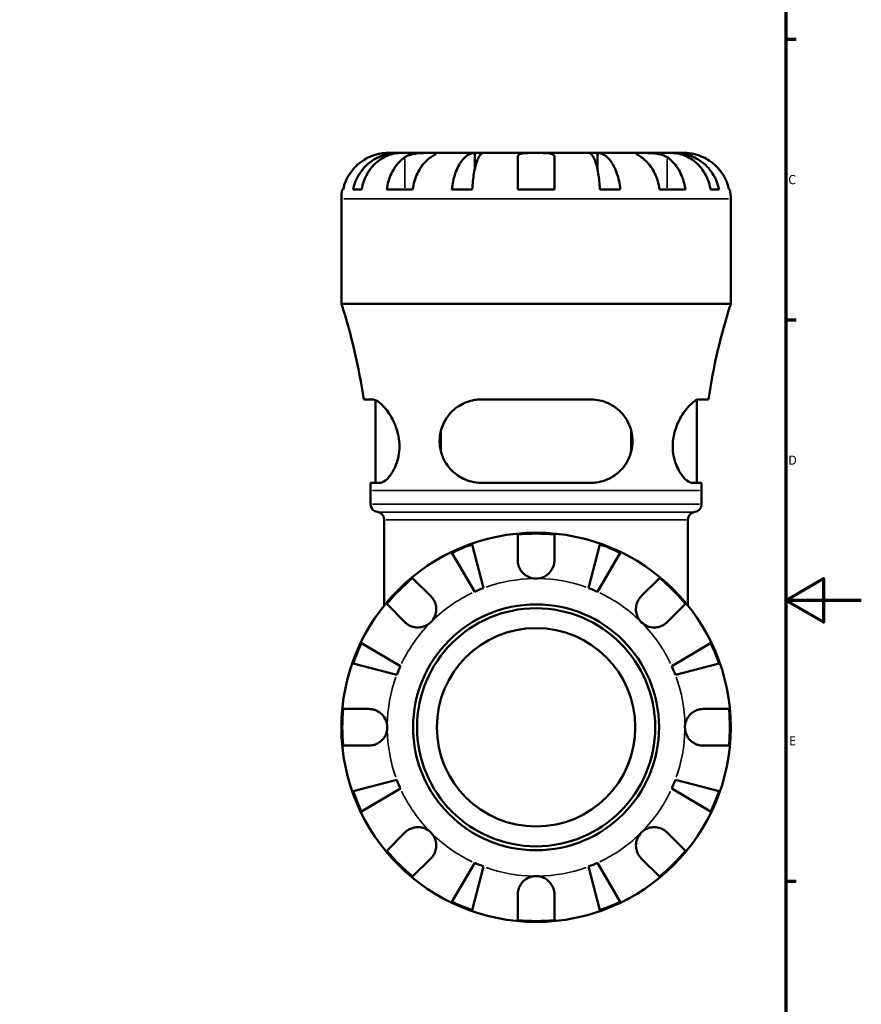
# Model space of a CAD drawing. Header units: millimetres. Extents: x -136 to 891, y -278 to 710.
# Tile 9 of 12: x 618 to 841, y 190 to 451. Entities that reach past the tile are written whole.
import ezdxf

# ---------------------------------------------------------------- set-up
doc = ezdxf.new("R2010")
doc.units = ezdxf.units.MM
for name, color, linetype, lineweight in [('Border (ANSI)', 7, 'Continuous', 70), ('Visible (ANSI)', 7, 'Continuous', 50), ('Visible Narrow (ANSI)', 7, 'Continuous', 35)]:
    doc.layers.add(name, color=color, linetype=linetype, lineweight=lineweight)
doc.styles.add('Note Text (ANSI)', font='tahoma.ttf')

# ---------------------------------------------------------------- blocks, each defined once
blk = doc.blocks.new('Borders Default Border')
at = {"layer": 'Border (ANSI)'}
for p, q in [((821, 445.5), (823.8, 445.5)), ((821, 371.25), (823.8, 371.25)), ((821, 222.75), (823.8, 222.75))]:
    blk.add_line(p, q, dxfattribs=at)
at = {"layer": 'Border (ANSI)', "flags": 128}
for points in [[(20, 20), (20, 574), (821, 574), (821, 20), (20, 20)], [(841, 297), (821, 297), (831, 302.77), (831, 291.23), (821, 297)]]:
    blk.add_lwpolyline(points, dxfattribs=at)
at = {"layer": 'Border (ANSI)', "color": 5, "true_color": 0x0000ff, "char_height": 2.4, "attachment_point": 7, "style": 'Note Text (ANSI)'}
for s, insert in [('C', (821.71, 407.13)), ('D', (821.72, 332.93)), ('E', (821.91, 258.68))]:
    blk.add_mtext(s, dxfattribs=dict(at, insert=insert))

msp = doc.modelspace()

# ---------------------------------------------------------------- linework, layer by layer
at = {"layer": 'Visible (ANSI)'}
for p, q in [((718.13, 415.43), (715.59, 415.43)), ((718.13, 415.43), (718.13, 415.38)), ((719.09, 415.43), (718.13, 415.43)), ((727.13, 415.43), (719.09, 415.43)), ((738.75, 415.43), (727.13, 415.43)), ((738.75, 415.43), (738.75, 411.14)), ((741.07, 415.43), (738.75, 415.43)), ((754.97, 415.43), (741.07, 415.43)), ((768.87, 415.43), (754.97, 415.43)), ((771.19, 415.43), (768.87, 415.43)), ((782.81, 415.43), (771.19, 415.43)), ((771.19, 415.43), (771.19, 411.14)), ((790.85, 415.43), (782.81, 415.43)), ((791.81, 415.43), (790.85, 415.43)), ((794.34, 415.43), (791.81, 415.43)), ((791.81, 415.43), (791.81, 415.38)), ((750.12, 405.73), (750.12, 414.3)), ((759.82, 414.3), (759.82, 405.73)), ((703.71, 405.73), (703.94, 405.73)), ((706.58, 405.73), (708.81, 405.73)), ((715.46, 405.73), (722.32, 405.73)), ((732.69, 405.73), (738.09, 405.73)), ((750.12, 405.73), (759.82, 405.73)), ((771.85, 405.73), (777.25, 405.73)), ((787.62, 405.73), (794.48, 405.73)), ((801.13, 405.73), (803.36, 405.73)), ((805.99, 405.73), (806.22, 405.73)), ((703.47, 375.53), (703.47, 403.3)), ((806.47, 375.53), (806.47, 403.3)), ((806.47, 375.53), (703.47, 375.53)), ((711.76, 350.19), (709.39, 350.19)), ((712.45, 328.14), (712.45, 350.04)), ((769.46, 350.19), (740.48, 350.19)), ((797.48, 328.14), (797.48, 350.04)), ((800.54, 350.19), (798.18, 350.19)), ((729.81, 336.41), (729.81, 341.93)), ((780.13, 341.93), (780.13, 336.41)), ((711.18, 328.14), (713.65, 328.14)), ((711.19, 322.46), (711.19, 326.13)), ((740.48, 328.14), (769.46, 328.14)), ((796.29, 328.14), (798.76, 328.14)), ((798.74, 322.46), (798.74, 326.13)), ((714.8, 295.66), (714.8, 318.37)), ((795.14, 295.66), (795.14, 318.37)), ((750.12, 307.65), (750.12, 314.45)), ((759.82, 314.45), (759.82, 307.65)), ((738.09, 311.82), (741.07, 300.27)), ((768.87, 300.27), (771.85, 311.82)), ((738.75, 299.3), (732.69, 309.59)), ((777.25, 309.59), (771.19, 299.3)), ((722.32, 302.94), (727.13, 298.13)), ((782.81, 298.13), (787.62, 302.94)), ((720.27, 291.27), (715.46, 296.08)), ((794.48, 296.08), (789.67, 291.27)), ((708.81, 285.71), (719.09, 279.65)), ((790.85, 279.65), (801.13, 285.71)), ((718.13, 277.32), (706.58, 280.31)), ((803.36, 280.31), (791.81, 277.32)), ((703.94, 268.28), (710.74, 268.28)), ((799.19, 268.28), (805.99, 268.28)), ((710.74, 258.58), (703.94, 258.58)), ((805.99, 258.58), (799.19, 258.58)), ((706.58, 246.54), (718.13, 249.53)), ((791.81, 249.53), (803.36, 246.54)), ((719.09, 247.2), (708.81, 241.15)), ((801.13, 241.15), (790.85, 247.2)), ((715.46, 230.78), (720.27, 235.59)), ((789.67, 235.59), (794.48, 230.78)), ((727.13, 228.73), (722.32, 223.92)), ((732.69, 217.27), (738.75, 227.55)), ((771.19, 227.55), (777.25, 217.27)), ((787.62, 223.92), (782.81, 228.73)), ((741.07, 226.59), (738.09, 215.03)), ((771.85, 215.03), (768.87, 226.59)), ((750.12, 212.4), (750.12, 219.2)), ((759.82, 219.2), (759.82, 212.4))]:
    msp.add_line(p, q, dxfattribs=at)
for radius in [51.5, 32.53, 31.5, 26.25]:
    msp.add_circle((754.97, 263.43), radius, dxfattribs=at)
for centre, radius, start, end in [((715.59, 403.3), 12.13, 168.463, 180), ((794.34, 403.3), 12.13, 0, 11.537), ((549.38, 326.13), 161.81, 8.5536, 17.7755), ((960.56, 326.13), 161.81, 162.2245, 171.4464), ((549.38, 326.13), 161.81, 0, 0.7144), ((960.56, 326.13), 161.81, 179.2856, 180), ((713.25, 322.46), 2.06, 180, 262.8192), ((796.68, 322.46), 2.06, 277.1808, 0), ((712.74, 318.37), 2.06, 0, 82.8192), ((797.2, 318.37), 2.06, 97.1808, 180), ((754.97, 263.43), 51.26, 84.5703, 95.4297), ((754.97, 263.43), 51.26, 109.2332, 115.7668), ((754.97, 263.43), 51.26, 64.2332, 70.7668), ((754.97, 263.43), 51.26, 129.5703, 140.4297), ((754.97, 263.43), 51.26, 39.5703, 50.4297), ((754.97, 263.43), 39.38, 110.6662, 114.3338), ((754.97, 263.43), 39.37, 65.6662, 69.3338), ((754.97, 263.43), 51.26, 154.2332, 160.7668), ((754.97, 263.43), 51.26, 19.2332, 25.7668), ((754.97, 263.43), 39.37, 155.6662, 159.3338), ((754.97, 263.43), 39.37, 20.6662, 24.3338), ((754.97, 263.43), 51.26, 174.5703, 185.4297), ((754.97, 263.43), 51.26, 354.5703, 5.4297), ((754.97, 263.43), 39.38, 200.6662, 204.3338), ((754.97, 263.43), 39.37, 335.6662, 339.3338), ((754.97, 263.43), 51.26, 199.2332, 205.7668), ((754.97, 263.43), 51.26, 334.2332, 340.7668), ((754.97, 263.43), 51.26, 219.5703, 230.4297), ((754.97, 263.43), 51.26, 309.5703, 320.4297), ((754.97, 263.43), 39.37, 245.6662, 249.3338), ((754.97, 263.43), 39.37, 290.6662, 294.3338), ((754.97, 263.43), 51.26, 244.2332, 250.7668), ((754.97, 263.43), 51.26, 289.2332, 295.7668), ((754.97, 263.43), 51.26, 264.5703, 275.4297)]:
    msp.add_arc(centre, radius, start, end, dxfattribs=at)
for points, knots in [([(706.58, 405.73), (706.73, 406.5), (706.96, 407.26), (707.51, 408.63), (707.88, 409.35), (708.76, 410.71), (709.27, 411.34), (710.3, 412.4), (710.91, 412.93), (712.23, 413.83), (712.93, 414.21), (714.28, 414.79), (715.04, 415.03), (716.6, 415.35), (717.4, 415.43), (718.13, 415.43)], [0.230035, 0.230035, 0.230035, 0.230035, 0.448338, 0.448338, 0.672896, 0.672896, 0.897454, 0.897454, 1.122627, 1.122627, 1.3478, 1.3478, 1.573806, 1.573806, 1.799811, 1.799811, 1.799811, 1.799811]), ([(719.09, 415.43), (718.44, 415.43), (717.73, 415.35), (716.35, 415.03), (715.67, 414.79), (714.47, 414.21), (713.84, 413.83), (712.67, 412.93), (712.12, 412.4), (711.21, 411.34), (710.75, 410.71), (709.97, 409.35), (709.64, 408.63), (709.15, 407.26), (708.95, 406.5), (708.81, 405.73)], [5.405432, 5.405432, 5.405432, 5.405432, 5.631438, 5.631438, 5.857444, 5.857444, 6.082617, 6.082617, 6.30779, 6.30779, 6.532348, 6.532348, 6.756906, 6.756906, 6.975209, 6.975209, 6.975209, 6.975209]), ([(715.59, 415.43), (715.59, 415.43), (715.54, 415.43), (715.29, 415.42), (715.1, 415.42), (714.51, 415.37), (714.08, 415.32), (713.24, 415.16), (712.88, 415.07), (712.22, 414.88), (711.93, 414.78), (711.35, 414.56), (711.06, 414.44), (710.76, 414.3), (710.75, 414.3), (710.74, 414.3)], [-3.3753593, -3.3753593, -3.3753593, -3.3753593, -3.2447206, -3.2447206, -3.1008128, -3.1008128, -2.9131852, -2.9131852, -2.7854081, -2.7854081, -2.6909433, -2.6909433, -2.5942729, -2.5942729, -2.5910823, -2.5910823, -2.5910823, -2.5910823]), ([(720.27, 414.3), (720.35, 414.35), (720.44, 414.4), (720.76, 414.58), (721.01, 414.7), (721.59, 414.92), (721.91, 415.02), (722.73, 415.21), (723.24, 415.28), (724.37, 415.39), (724.97, 415.41), (726.13, 415.43), (726.67, 415.43), (727.13, 415.43)], [-0.780901, -0.780901, -0.780901, -0.780901, -0.7424964, -0.7424964, -0.6416801, -0.6416801, -0.533088, -0.533088, -0.3772794, -0.3772794, -0.1925034, -0.1925034, 0, 0, 0, 0]), ([(727.13, 415.43), (727.4, 415.43), (727.63, 415.43), (728.04, 415.43), (728.21, 415.42), (728.49, 415.4), (728.56, 415.37), (728.53, 415.26), (728.44, 415.18), (728.17, 414.98), (728.03, 414.88), (727.69, 414.66), (727.5, 414.54), (727.24, 414.37), (727.18, 414.33), (727.13, 414.3)], [0, 0, 0, 0, 0.1137566, 0.1137566, 0.235381, 0.235381, 0.394309, 0.394309, 0.5463069, 0.5463069, 0.6520405, 0.6520405, 0.7538182, 0.7538182, 0.779338, 0.779338, 0.779338, 0.779338]), ([(732.69, 405.73), (732.77, 406.5), (732.89, 407.26), (733.18, 408.63), (733.37, 409.35), (733.83, 410.71), (734.1, 411.34), (734.64, 412.4), (734.96, 412.93), (735.65, 413.83), (736.02, 414.21), (736.73, 414.79), (737.13, 415.03), (737.95, 415.35), (738.36, 415.43), (738.75, 415.43)], [0.230035, 0.230035, 0.230035, 0.230035, 0.448338, 0.448338, 0.672896, 0.672896, 0.897454, 0.897454, 1.122627, 1.122627, 1.3478, 1.3478, 1.573806, 1.573806, 1.799811, 1.799811, 1.799811, 1.799811]), ([(741.07, 415.43), (740.88, 415.43), (740.68, 415.35), (740.28, 415.03), (740.08, 414.79), (739.73, 414.21), (739.55, 413.83), (739.21, 412.93), (739.05, 412.4), (738.78, 411.34), (738.65, 410.71), (738.42, 409.35), (738.33, 408.63), (738.19, 407.26), (738.13, 406.5), (738.09, 405.73)], [5.405432, 5.405432, 5.405432, 5.405432, 5.631438, 5.631438, 5.857444, 5.857444, 6.082617, 6.082617, 6.30779, 6.30779, 6.532348, 6.532348, 6.756906, 6.756906, 6.975209, 6.975209, 6.975209, 6.975209]), ([(750.12, 414.3), (750.12, 414.37), (750.13, 414.43), (750.17, 414.61), (750.22, 414.72), (750.38, 414.92), (750.5, 415.01), (750.9, 415.2), (751.21, 415.28), (752.02, 415.39), (752.54, 415.41), (753.69, 415.43), (754.33, 415.43), (754.97, 415.43)], [-0.775077, -0.775077, -0.775077, -0.775077, -0.725604, -0.725604, -0.6359426, -0.6359426, -0.5336564, -0.5336564, -0.3753162, -0.3753162, -0.1921678, -0.1921678, 0, 0, 0, 0]), ([(754.97, 415.43), (755.41, 415.43), (755.84, 415.43), (756.72, 415.42), (757.16, 415.42), (758.09, 415.37), (758.54, 415.32), (759.15, 415.16), (759.34, 415.07), (759.6, 414.88), (759.68, 414.78), (759.79, 414.56), (759.82, 414.44), (759.82, 414.3), (759.82, 414.3), (759.82, 414.3)], [-3.3753593, -3.3753593, -3.3753593, -3.3753593, -3.2447206, -3.2447206, -3.1008128, -3.1008128, -2.9131852, -2.9131852, -2.7854081, -2.7854081, -2.6909433, -2.6909433, -2.5942729, -2.5942729, -2.5910823, -2.5910823, -2.5910823, -2.5910823]), ([(771.85, 405.73), (771.81, 406.5), (771.75, 407.26), (771.61, 408.63), (771.52, 409.35), (771.29, 410.71), (771.16, 411.34), (770.89, 412.4), (770.73, 412.93), (770.39, 413.83), (770.21, 414.21), (769.86, 414.79), (769.66, 415.03), (769.26, 415.35), (769.05, 415.43), (768.87, 415.43)], [0.230035, 0.230035, 0.230035, 0.230035, 0.448338, 0.448338, 0.672896, 0.672896, 0.897454, 0.897454, 1.122627, 1.122627, 1.3478, 1.3478, 1.573806, 1.573806, 1.799811, 1.799811, 1.799811, 1.799811]), ([(771.19, 415.43), (771.58, 415.43), (771.99, 415.35), (772.81, 415.03), (773.21, 414.79), (773.92, 414.21), (774.29, 413.83), (774.98, 412.93), (775.3, 412.4), (775.84, 411.34), (776.11, 410.71), (776.57, 409.35), (776.76, 408.63), (777.05, 407.26), (777.17, 406.5), (777.25, 405.73)], [5.405432, 5.405432, 5.405432, 5.405432, 5.631438, 5.631438, 5.857444, 5.857444, 6.082617, 6.082617, 6.30779, 6.30779, 6.532348, 6.532348, 6.756906, 6.756906, 6.975209, 6.975209, 6.975209, 6.975209]), ([(782.81, 414.3), (782.73, 414.35), (782.65, 414.4), (782.37, 414.58), (782.19, 414.7), (781.86, 414.92), (781.72, 415.02), (781.46, 415.21), (781.39, 415.28), (781.4, 415.39), (781.52, 415.41), (782, 415.43), (782.36, 415.43), (782.81, 415.43)], [-0.780901, -0.780901, -0.780901, -0.780901, -0.7424964, -0.7424964, -0.6416801, -0.6416801, -0.533088, -0.533088, -0.3772794, -0.3772794, -0.1925034, -0.1925034, 0, 0, 0, 0]), ([(782.81, 415.43), (783.08, 415.43), (783.38, 415.43), (784.05, 415.43), (784.42, 415.42), (785.31, 415.4), (785.84, 415.37), (786.87, 415.26), (787.36, 415.18), (788.15, 414.98), (788.46, 414.88), (789.02, 414.66), (789.27, 414.54), (789.56, 414.37), (789.62, 414.33), (789.67, 414.3)], [0, 0, 0, 0, 0.1137566, 0.1137566, 0.235381, 0.235381, 0.394309, 0.394309, 0.5463069, 0.5463069, 0.6520405, 0.6520405, 0.7538182, 0.7538182, 0.779338, 0.779338, 0.779338, 0.779338]), ([(801.13, 405.73), (800.99, 406.5), (800.78, 407.26), (800.3, 408.63), (799.97, 409.35), (799.19, 410.71), (798.73, 411.34), (797.82, 412.4), (797.27, 412.93), (796.1, 413.83), (795.47, 414.21), (794.27, 414.79), (793.59, 415.03), (792.2, 415.35), (791.5, 415.43), (790.85, 415.43)], [0.230035, 0.230035, 0.230035, 0.230035, 0.448338, 0.448338, 0.672896, 0.672896, 0.897454, 0.897454, 1.122627, 1.122627, 1.3478, 1.3478, 1.573806, 1.573806, 1.799811, 1.799811, 1.799811, 1.799811]), ([(791.81, 415.43), (792.54, 415.43), (793.34, 415.35), (794.9, 415.03), (795.66, 414.79), (797.01, 414.21), (797.71, 413.83), (799.03, 412.93), (799.64, 412.4), (800.67, 411.34), (801.18, 410.71), (802.06, 409.35), (802.43, 408.63), (802.98, 407.26), (803.21, 406.5), (803.36, 405.73)], [5.405432, 5.405432, 5.405432, 5.405432, 5.631438, 5.631438, 5.857444, 5.857444, 6.082617, 6.082617, 6.30779, 6.30779, 6.532348, 6.532348, 6.756906, 6.756906, 6.975209, 6.975209, 6.975209, 6.975209]), ([(799.19, 414.3), (798.86, 414.45), (798.51, 414.59), (797.75, 414.87), (797.35, 414.99), (796.51, 415.2), (796.1, 415.28), (795.31, 415.39), (794.96, 415.41), (794.47, 415.43), (794.34, 415.43), (794.34, 415.43)], [-0.775187, -0.775187, -0.775187, -0.775187, -0.664532, -0.664532, -0.5318599, -0.5318599, -0.3786619, -0.3786619, -0.1922729, -0.1922729, 0, 0, 0, 0]), ([(710.74, 414.3), (710.19, 414.04), (709.64, 413.73), (708.42, 412.92), (707.79, 412.4), (706.73, 411.34), (706.2, 410.71), (705.29, 409.35), (704.91, 408.63), (704.34, 407.26), (704.1, 406.5), (703.94, 405.73)], [5.914315, 5.914315, 5.914315, 5.914315, 6.08973, 6.08973, 6.31513, 6.31513, 6.53972, 6.53972, 6.764309, 6.764309, 6.982426, 6.982426, 6.982426, 6.982426]), ([(715.46, 405.73), (715.57, 406.5), (715.74, 407.26), (716.14, 408.63), (716.41, 409.35), (717.05, 410.71), (717.43, 411.34), (718.18, 412.4), (718.63, 412.92), (719.48, 413.73), (719.88, 414.04), (720.27, 414.3)], [0.230037, 0.230037, 0.230037, 0.230037, 0.448154, 0.448154, 0.672744, 0.672744, 0.897333, 0.897333, 1.122733, 1.122733, 1.298149, 1.298149, 1.298149, 1.298149]), ([(727.13, 414.3), (726.74, 414.04), (726.34, 413.73), (725.49, 412.92), (725.04, 412.4), (724.29, 411.34), (723.91, 410.71), (723.27, 409.35), (723, 408.63), (722.6, 407.26), (722.43, 406.5), (722.32, 405.73)], [5.914315, 5.914315, 5.914315, 5.914315, 6.089731, 6.089731, 6.31513, 6.31513, 6.53972, 6.53972, 6.764309, 6.764309, 6.982426, 6.982426, 6.982426, 6.982426]), ([(787.62, 405.73), (787.51, 406.5), (787.34, 407.26), (786.94, 408.63), (786.67, 409.35), (786.03, 410.71), (785.65, 411.34), (784.9, 412.4), (784.45, 412.92), (783.6, 413.73), (783.2, 414.04), (782.81, 414.3)], [0.230037, 0.230037, 0.230037, 0.230037, 0.448154, 0.448154, 0.672744, 0.672744, 0.897333, 0.897333, 1.122733, 1.122733, 1.298149, 1.298149, 1.298149, 1.298149]), ([(789.67, 414.3), (790.06, 414.04), (790.46, 413.73), (791.31, 412.92), (791.76, 412.4), (792.51, 411.34), (792.88, 410.71), (793.53, 409.35), (793.8, 408.63), (794.2, 407.26), (794.37, 406.5), (794.48, 405.73)], [5.914315, 5.914315, 5.914315, 5.914315, 6.089731, 6.089731, 6.315131, 6.315131, 6.53972, 6.53972, 6.764309, 6.764309, 6.982427, 6.982427, 6.982427, 6.982427]), ([(805.99, 405.73), (805.84, 406.5), (805.6, 407.26), (805.03, 408.63), (804.65, 409.35), (803.74, 410.71), (803.21, 411.34), (802.15, 412.4), (801.52, 412.92), (800.3, 413.73), (799.74, 414.04), (799.19, 414.3)], [0.230037, 0.230037, 0.230037, 0.230037, 0.448154, 0.448154, 0.672744, 0.672744, 0.897333, 0.897333, 1.122733, 1.122733, 1.298149, 1.298149, 1.298149, 1.298149]), ([(711.76, 350.19), (711.77, 350.19), (711.79, 350.19), (712.06, 350.19), (712.35, 350.1), (713.34, 349.6), (714.13, 348.92), (715.74, 347.05), (716.56, 345.84), (717.73, 343.42), (718.14, 342.3), (718.63, 340.25), (718.76, 339.36), (718.85, 337.58), (718.81, 336.71), (718.53, 334.78), (718.25, 333.76), (717.39, 331.6), (716.76, 330.55), (715.47, 328.98), (714.8, 328.46), (714.01, 328.18), (713.83, 328.14), (713.65, 328.14)], [-3.992319, -3.992319, -3.992319, -3.992319, -3.978496, -3.978496, -3.739803, -3.739803, -3.214313, -3.214313, -2.685721, -2.685721, -2.311679, -2.311679, -2.039497, -2.039497, -1.773142, -1.773142, -1.422615, -1.422615, -0.935368, -0.935368, -0.441013, -0.441013, -0.279407, -0.279407, -0.279407, -0.279407]), ([(740.48, 328.14), (740.47, 328.14), (740.47, 328.14), (739.59, 328.15), (738.72, 328.25), (736.43, 328.81), (735.07, 329.45), (732.72, 331.21), (731.71, 332.32), (730.43, 334.51), (730.04, 335.48), (729.57, 337.34), (729.46, 338.2), (729.45, 340), (729.56, 340.92), (730.08, 343.05), (730.59, 344.2), (732.15, 346.57), (733.32, 347.7), (735.88, 349.29), (737.25, 349.82), (739.29, 350.15), (739.88, 350.19), (740.48, 350.19)], [-3.935894, -3.935894, -3.935894, -3.935894, -3.934, -3.934, -3.65597, -3.65597, -3.171895, -3.171895, -2.698469, -2.698469, -2.378268, -2.378268, -2.118029, -2.118029, -1.832535, -1.832535, -1.431986, -1.431986, -0.895258, -0.895258, -0.416259, -0.416259, -0.226899, -0.226899, -0.226899, -0.226899]), ([(769.46, 350.19), (769.5, 350.19), (769.55, 350.19), (770.34, 350.19), (771.08, 350.1), (773.38, 349.6), (774.83, 348.92), (777.33, 347.05), (778.39, 345.84), (779.7, 343.42), (780.1, 342.3), (780.47, 340.25), (780.52, 339.36), (780.4, 337.58), (780.24, 336.71), (779.64, 334.78), (779.13, 333.76), (777.62, 331.6), (776.5, 330.55), (773.94, 328.98), (772.49, 328.46), (770.47, 328.18), (769.97, 328.14), (769.46, 328.14)], [-3.992319, -3.992319, -3.992319, -3.992319, -3.978496, -3.978496, -3.739803, -3.739803, -3.214313, -3.214313, -2.685721, -2.685721, -2.311679, -2.311679, -2.039497, -2.039497, -1.773142, -1.773142, -1.422615, -1.422615, -0.935368, -0.935368, -0.441013, -0.441013, -0.279407, -0.279407, -0.279407, -0.279407]), ([(796.29, 328.14), (796.29, 328.14), (796.29, 328.14), (795.98, 328.15), (795.64, 328.25), (794.68, 328.81), (794.02, 329.45), (792.78, 331.21), (792.2, 332.32), (791.49, 334.51), (791.28, 335.48), (791.1, 337.34), (791.1, 338.2), (791.26, 340), (791.44, 340.92), (792.05, 343.05), (792.55, 344.2), (793.85, 346.57), (794.7, 347.7), (796.23, 349.29), (796.93, 349.82), (797.76, 350.15), (797.98, 350.19), (798.18, 350.19)], [-3.935894, -3.935894, -3.935894, -3.935894, -3.934, -3.934, -3.65597, -3.65597, -3.171895, -3.171895, -2.698469, -2.698469, -2.378268, -2.378268, -2.118029, -2.118029, -1.832535, -1.832535, -1.431986, -1.431986, -0.895258, -0.895258, -0.416259, -0.416259, -0.226899, -0.226899, -0.226899, -0.226899]), ([(754.97, 302.8), (754.48, 302.8), (754, 302.88), (753.02, 303.18), (752.53, 303.43), (751.69, 304.05), (751.34, 304.4), (750.8, 305.14), (750.6, 305.52), (750.35, 306.15), (750.28, 306.4), (750.18, 306.87), (750.15, 307.09), (750.12, 307.43), (750.12, 307.54), (750.12, 307.65)], [0, 0, 0, 0, 0.1455897, 0.1455897, 0.3093084, 0.3093084, 0.4583051, 0.4583051, 0.5873511, 0.5873511, 0.6677541, 0.6677541, 0.7399915, 0.7399915, 0.7763225, 0.7763225, 0.7763225, 0.7763225]), ([(759.82, 307.65), (759.82, 307.45), (759.81, 307.24), (759.75, 306.81), (759.71, 306.58), (759.57, 306.07), (759.46, 305.79), (759.08, 305.02), (758.75, 304.56), (757.91, 303.75), (757.4, 303.41), (756.25, 302.93), (755.61, 302.8), (754.97, 302.8)], [-0.7851647, -0.7851647, -0.7851647, -0.7851647, -0.716742, -0.716742, -0.6425931, -0.6425931, -0.5481734, -0.5481734, -0.3758449, -0.3758449, -0.1926592, -0.1926592, 0, 0, 0, 0]), ([(727.13, 298.13), (727.21, 298.05), (727.29, 297.96), (727.57, 297.64), (727.75, 297.38), (728.08, 296.81), (728.22, 296.49), (728.48, 295.67), (728.55, 295.16), (728.54, 294.03), (728.42, 293.42), (727.94, 292.26), (727.58, 291.72), (727.13, 291.27)], [-0.780901, -0.780901, -0.780901, -0.780901, -0.7424964, -0.7424964, -0.6416801, -0.6416801, -0.533088, -0.533088, -0.3772794, -0.3772794, -0.1925034, -0.1925034, 0, 0, 0, 0]), ([(782.81, 291.27), (782.54, 291.54), (782.31, 291.84), (781.9, 292.5), (781.73, 292.88), (781.45, 293.77), (781.38, 294.29), (781.41, 295.32), (781.5, 295.82), (781.77, 296.61), (781.91, 296.91), (782.25, 297.48), (782.44, 297.73), (782.7, 298.02), (782.76, 298.07), (782.81, 298.13)], [0, 0, 0, 0, 0.1137566, 0.1137566, 0.235381, 0.235381, 0.394309, 0.394309, 0.5463069, 0.5463069, 0.6520405, 0.6520405, 0.7538182, 0.7538182, 0.779338, 0.779338, 0.779338, 0.779338]), ([(727.13, 291.27), (726.86, 291), (726.56, 290.77), (725.89, 290.36), (725.52, 290.19), (724.63, 289.91), (724.1, 289.84), (723.07, 289.86), (722.58, 289.95), (721.79, 290.23), (721.48, 290.37), (720.92, 290.71), (720.67, 290.9), (720.38, 291.16), (720.32, 291.22), (720.27, 291.27)], [0, 0, 0, 0, 0.1137566, 0.1137566, 0.235381, 0.235381, 0.394309, 0.394309, 0.5463069, 0.5463069, 0.6520405, 0.6520405, 0.7538182, 0.7538182, 0.779338, 0.779338, 0.779338, 0.779338]), ([(789.67, 291.27), (789.59, 291.19), (789.5, 291.11), (789.18, 290.83), (788.92, 290.65), (788.35, 290.32), (788.03, 290.18), (787.21, 289.92), (786.7, 289.84), (785.57, 289.86), (784.97, 289.98), (783.8, 290.46), (783.27, 290.82), (782.81, 291.27)], [-0.780901, -0.780901, -0.780901, -0.780901, -0.7424964, -0.7424964, -0.6416801, -0.6416801, -0.533088, -0.533088, -0.3772794, -0.3772794, -0.1925034, -0.1925034, 0, 0, 0, 0]), ([(710.74, 268.28), (710.9, 268.28), (711.05, 268.27), (711.48, 268.23), (711.76, 268.18), (712.36, 268.01), (712.67, 267.89), (713.43, 267.5), (713.85, 267.19), (714.64, 266.37), (714.99, 265.86), (715.47, 264.7), (715.59, 264.07), (715.59, 263.43)], [-0.775077, -0.775077, -0.775077, -0.775077, -0.725604, -0.725604, -0.6359426, -0.6359426, -0.5336564, -0.5336564, -0.3753162, -0.3753162, -0.1921678, -0.1921678, 0, 0, 0, 0]), ([(794.34, 263.43), (794.34, 263.86), (794.4, 264.3), (794.65, 265.18), (794.84, 265.62), (795.43, 266.55), (795.86, 267), (796.69, 267.6), (797.06, 267.8), (797.72, 268.06), (798, 268.14), (798.58, 268.25), (798.88, 268.28), (799.18, 268.28), (799.19, 268.28), (799.19, 268.28)], [-3.3753593, -3.3753593, -3.3753593, -3.3753593, -3.2447206, -3.2447206, -3.1008128, -3.1008128, -2.9131852, -2.9131852, -2.7854081, -2.7854081, -2.6909433, -2.6909433, -2.5942729, -2.5942729, -2.5910823, -2.5910823, -2.5910823, -2.5910823]), ([(715.59, 263.43), (715.59, 262.99), (715.54, 262.56), (715.29, 261.68), (715.1, 261.24), (714.51, 260.31), (714.08, 259.85), (713.24, 259.25), (712.88, 259.05), (712.22, 258.8), (711.93, 258.72), (711.35, 258.61), (711.06, 258.58), (710.76, 258.58), (710.75, 258.58), (710.74, 258.58)], [-3.3753593, -3.3753593, -3.3753593, -3.3753593, -3.2447206, -3.2447206, -3.1008128, -3.1008128, -2.9131852, -2.9131852, -2.7854081, -2.7854081, -2.6909433, -2.6909433, -2.5942729, -2.5942729, -2.5910823, -2.5910823, -2.5910823, -2.5910823]), ([(799.19, 258.58), (799.04, 258.58), (798.89, 258.58), (798.46, 258.63), (798.18, 258.68), (797.58, 258.84), (797.27, 258.96), (796.51, 259.35), (796.09, 259.67), (795.29, 260.48), (794.95, 261), (794.47, 262.15), (794.34, 262.79), (794.34, 263.43)], [-0.775077, -0.775077, -0.775077, -0.775077, -0.725604, -0.725604, -0.6359426, -0.6359426, -0.5336564, -0.5336564, -0.3753162, -0.3753162, -0.1921678, -0.1921678, 0, 0, 0, 0]), ([(720.27, 235.59), (720.35, 235.67), (720.44, 235.75), (720.76, 236.03), (721.01, 236.21), (721.59, 236.54), (721.91, 236.68), (722.73, 236.93), (723.24, 237.01), (724.37, 237), (724.97, 236.88), (726.13, 236.4), (726.67, 236.04), (727.13, 235.59)], [-0.780901, -0.780901, -0.780901, -0.780901, -0.7424964, -0.7424964, -0.6416801, -0.6416801, -0.533088, -0.533088, -0.3772794, -0.3772794, -0.1925034, -0.1925034, 0, 0, 0, 0]), ([(727.13, 235.59), (727.4, 235.32), (727.63, 235.02), (728.04, 234.35), (728.21, 233.98), (728.49, 233.09), (728.56, 232.56), (728.53, 231.53), (728.44, 231.04), (728.17, 230.25), (728.03, 229.94), (727.69, 229.38), (727.5, 229.12), (727.24, 228.84), (727.18, 228.78), (727.13, 228.73)], [0, 0, 0, 0, 0.1137566, 0.1137566, 0.235381, 0.235381, 0.394309, 0.394309, 0.5463069, 0.5463069, 0.6520405, 0.6520405, 0.7538182, 0.7538182, 0.779338, 0.779338, 0.779338, 0.779338]), ([(782.81, 228.73), (782.73, 228.81), (782.65, 228.89), (782.37, 229.22), (782.19, 229.47), (781.86, 230.05), (781.72, 230.37), (781.46, 231.19), (781.39, 231.7), (781.4, 232.82), (781.52, 233.43), (782, 234.59), (782.36, 235.13), (782.81, 235.59)], [-0.780901, -0.780901, -0.780901, -0.780901, -0.7424964, -0.7424964, -0.6416801, -0.6416801, -0.533088, -0.533088, -0.3772794, -0.3772794, -0.1925034, -0.1925034, 0, 0, 0, 0]), ([(782.81, 235.59), (783.08, 235.85), (783.38, 236.09), (784.05, 236.5), (784.42, 236.67), (785.31, 236.94), (785.84, 237.02), (786.87, 236.99), (787.36, 236.9), (788.15, 236.63), (788.46, 236.48), (789.02, 236.14), (789.27, 235.95), (789.56, 235.69), (789.62, 235.64), (789.67, 235.59)], [0, 0, 0, 0, 0.1137566, 0.1137566, 0.235381, 0.235381, 0.394309, 0.394309, 0.5463069, 0.5463069, 0.6520405, 0.6520405, 0.7538182, 0.7538182, 0.779338, 0.779338, 0.779338, 0.779338]), ([(750.12, 219.2), (750.12, 219.35), (750.13, 219.51), (750.17, 219.94), (750.22, 220.22), (750.38, 220.81), (750.5, 221.12), (750.9, 221.88), (751.21, 222.31), (752.02, 223.1), (752.54, 223.44), (753.69, 223.93), (754.33, 224.05), (754.97, 224.05)], [-0.775077, -0.775077, -0.775077, -0.775077, -0.725604, -0.725604, -0.6359426, -0.6359426, -0.5336564, -0.5336564, -0.3753162, -0.3753162, -0.1921678, -0.1921678, 0, 0, 0, 0]), ([(754.97, 224.05), (755.41, 224.05), (755.84, 223.99), (756.72, 223.75), (757.16, 223.56), (758.09, 222.97), (758.54, 222.54), (759.15, 221.7), (759.34, 221.34), (759.6, 220.68), (759.68, 220.39), (759.79, 219.81), (759.82, 219.52), (759.82, 219.22), (759.82, 219.21), (759.82, 219.2)], [-3.3753593, -3.3753593, -3.3753593, -3.3753593, -3.2447206, -3.2447206, -3.1008128, -3.1008128, -2.9131852, -2.9131852, -2.7854081, -2.7854081, -2.6909433, -2.6909433, -2.5942729, -2.5942729, -2.5910823, -2.5910823, -2.5910823, -2.5910823])]:
    msp.add_open_spline(points, degree=3, knots=knots, dxfattribs=at)
at = {"layer": 'Visible Narrow (ANSI)'}
for p, q in [((720.27, 413.87), (720.27, 406.16)), ((789.67, 413.87), (789.67, 406.16)), ((805.84, 403.3), (704.1, 403.3)), ((798.21, 326.13), (711.73, 326.13)), ((711.73, 322.46), (798.21, 322.46)), ((796.43, 320.41), (713.51, 320.41)), ((794.64, 318.37), (715.29, 318.37))]:
    msp.add_line(p, q, dxfattribs=at)
for radius, start, end in [(39.37, 91.0333, 109.6329), (39.38, 70.3671, 88.9667), (39.37, 115.3671, 133.9667), (39.37, 46.0333, 64.6329), (39.37, 136.0333, 154.6329), (39.37, 25.3671, 43.9667), (39.38, 160.3671, 178.9667), (39.38, 1.0333, 19.6329), (39.37, 181.0333, 199.6329), (39.37, 340.3671, 358.9667), (39.37, 205.3671, 223.9667), (39.37, 316.0333, 334.6329), (39.37, 226.0333, 244.6329), (39.37, 295.3671, 313.9667), (39.38, 250.3671, 268.9667), (39.37, 271.0333, 289.6329)]:
    msp.add_arc((754.97, 263.43), radius, start, end, dxfattribs=at)

# ---------------------------------------------------------------- block references
msp.add_blockref('Borders Default Border', (0, 0))

doc.saveas('drawing.dxf')
